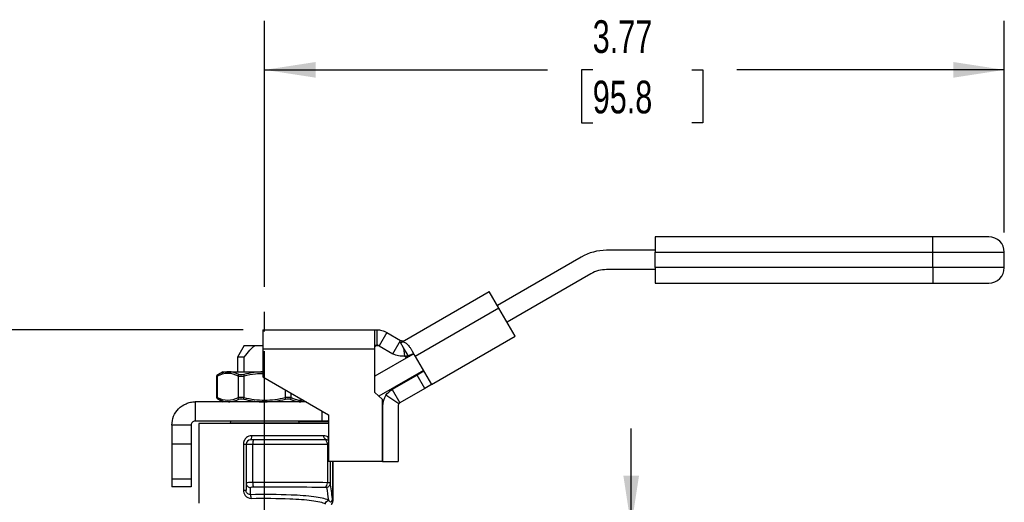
# Model space of a CAD drawing. Header units: inches. Extents: x 0.5 to 21.5, y 0.5 to 16.5.
# Tile 11 of 17: x 4.2 to 9.2, y 9.3 to 11.7. Entities that reach past the tile are written whole.
import ezdxf

# ---------------------------------------------------------------- set-up
doc = ezdxf.new("R2010")
doc.units = ezdxf.units.IN
doc.header["$LTSCALE"] = 2
doc.header["$MEASUREMENT"] = 0
doc.linetypes.add('SLD-Center', pattern=[0.75, 0.6, -0.05, 0.05, -0.05])
doc.linetypes.add('SLD-Solid', pattern=[0])
doc.layers.add('CENTER', color=40, linetype='SLD-Center')
doc.layers.add('DIMENSIONS', color=140, linetype='SLD-Solid', lineweight=25)
doc.styles.add('SLDTEXTSTYLE0', font='TXT', dxfattribs={"width": 0.7})
doc.dimstyles.new('SLDDIMSTYLE0', dxfattribs={"dimtxt": 0.169922, "dimasz": 0.26, "dimexe": 0, "dimexo": 0.0625, "dimgap": 0.04248, "dimtad": 0, "dimtih": 1, "dimtoh": 1, "dimrnd": 1e-09, "dimzin": 12, "dimdsep": 46, "dimtxsty": 'SLDTEXTSTYLE0', "dimsah": 1, "dimcen": 0.09, "dimadec": 0, "dimazin": 3, "dimtfac": 1, "dimtmove": 0, "dimatfit": 0, "dimfxl": 0, "dimfrac": 2, "dimtolj": 1, "dimtzin": 12, "dimarcsym": 0})
doc.dimstyles.new('SLDDIMSTYLE1', dxfattribs={"dimtxt": 0.169922, "dimasz": 0.26, "dimexe": 0, "dimexo": 0.0625, "dimgap": 0.04248, "dimtad": 0, "dimtih": 1, "dimtoh": 1, "dimrnd": 1e-09, "dimzin": 12, "dimdsep": 46, "dimtxsty": 'SLDTEXTSTYLE0', "dimsah": 1, "dimcen": 0.09, "dimadec": 0, "dimazin": 3, "dimtfac": 1, "dimtofl": 0, "dimtmove": 0, "dimatfit": 3, "dimfxl": 0, "dimfrac": 2, "dimtolj": 1, "dimtzin": 12, "dimarcsym": 0})

# ---------------------------------------------------------------- blocks, each defined once
blk = doc.blocks.new('_D_2')
at = {"layer": 'DIMENSIONS'}
for p, q in [((7.2928, 9.1488), (7.2928, 9.6488)), ((6.6391, 9.1488), (7.5428, 9.1488)), ((7.0404, 8.6382), (6.9833, 8.6382)), ((6.9833, 8.6382), (6.9833, 8.3682)), ((7.5453, 8.6382), (7.6024, 8.6382)), ((7.6024, 8.6382), (7.6024, 8.3682)), ((6.9833, 8.3682), (7.0404, 8.3682)), ((7.6024, 8.3682), (7.5453, 8.3682)), ((6.6391, 8.1055), (7.5428, 8.1055)), ((7.2928, 8.1055), (7.2928, 7.6055))]:
    blk.add_line(p, q, dxfattribs=at)
for points in [[(7.2928, 9.1488), (7.3328, 9.4088), (7.2528, 9.4088)], [(7.2928, 8.1055), (7.2528, 7.8455), (7.3328, 7.8455)]]:
    blk.add_solid(points, dxfattribs=at)
at = {"layer": 'DIMENSIONS', "char_height": 0.16667, "attachment_point": 1, "style": 'SLDTEXTSTYLE0'}
for s, insert in [('1.04', (7.0404, 8.8911)), ('26.5', (7.0404, 8.583))]:
    blk.add_mtext(s, dxfattribs=dict(at, insert=insert))
blk = doc.blocks.new('_D_3')
at = {"layer": 'DIMENSIONS'}
for p, q in [((5.424, 10.3709), (5.424, 11.728)), ((9.1947, 10.6478), (9.1947, 11.728)), ((5.424, 11.478), (6.8665, 11.478)), ((7.0967, 11.478), (7.0397, 11.478)), ((7.0397, 11.478), (7.0397, 11.2079)), ((7.6017, 11.478), (7.6587, 11.478)), ((7.6587, 11.478), (7.6587, 11.2079)), ((9.1947, 11.478), (7.8319, 11.478)), ((7.0397, 11.2079), (7.0967, 11.2079)), ((7.6587, 11.2079), (7.6017, 11.2079))]:
    blk.add_line(p, q, dxfattribs=at)
for points in [[(5.424, 11.478), (5.684, 11.438), (5.684, 11.518)], [(9.1947, 11.478), (8.9347, 11.518), (8.9347, 11.438)]]:
    blk.add_solid(points, dxfattribs=at)
at = {"layer": 'DIMENSIONS', "char_height": 0.16667, "attachment_point": 1, "style": 'SLDTEXTSTYLE0'}
for s, insert in [('3.77', (7.0967, 11.7309)), ('95.8', (7.0967, 11.4228))]:
    blk.add_mtext(s, dxfattribs=dict(at, insert=insert))
blk = doc.blocks.new('_D_4')
at = {"layer": 'DIMENSIONS'}
for p, q in [((5.3155, 10.1522), (3.0244, 10.1522)), ((3.2744, 10.1522), (3.2744, 9.2709)), ((3.022, 8.9628), (2.9649, 8.9628)), ((2.9649, 8.9628), (2.9649, 8.6927)), ((3.5269, 8.9628), (3.584, 8.9628)), ((3.584, 8.9628), (3.584, 8.6927)), ((2.9649, 8.6927), (3.022, 8.6927)), ((3.584, 8.6927), (3.5269, 8.6927)), ((3.2744, 7.8437), (3.2744, 8.6547)), ((4.2026, 7.8437), (3.0244, 7.8437)), ((5.1469, 7.8437), (4.3226, 7.8437))]:
    blk.add_line(p, q, dxfattribs=at)
for points in [[(3.2744, 10.1522), (3.2344, 9.8922), (3.3144, 9.8922)], [(3.2744, 7.8437), (3.3144, 8.1037), (3.2344, 8.1037)]]:
    blk.add_solid(points, dxfattribs=at)
at = {"layer": 'DIMENSIONS', "char_height": 0.16667, "attachment_point": 1, "style": 'SLDTEXTSTYLE0'}
for s, insert in [('2.31', (3.022, 9.2157)), ('58.6', (3.022, 8.9076))]:
    blk.add_mtext(s, dxfattribs=dict(at, insert=insert))

msp = doc.modelspace()

# ---------------------------------------------------------------- linework, layer by layer
for p, q in [((8.8305, 10.6265), (7.4152, 10.6265)), ((7.4152, 10.6265), (7.4152, 10.5478)), ((8.8305, 10.5478), (8.8305, 10.6265)), ((9.116, 10.6265), (8.8305, 10.6265)), ((7.4152, 10.5576), (7.1664, 10.5576)), ((7.4152, 10.5478), (8.8305, 10.5478)), ((7.4152, 10.4691), (7.4152, 10.5478)), ((8.8305, 10.4691), (8.8305, 10.5478)), ((8.8305, 10.5478), (9.1947, 10.5478)), ((9.1947, 10.4691), (9.1947, 10.5478)), ((7.0384, 10.5234), (6.6107, 10.2764)), ((7.4152, 10.4592), (7.1664, 10.4592)), ((8.8305, 10.4691), (7.4152, 10.4691)), ((7.4152, 10.4691), (7.4152, 10.3903)), ((8.8305, 10.4691), (8.8305, 10.3903)), ((9.1947, 10.4691), (8.8305, 10.4691)), ((7.0876, 10.4381), (6.6599, 10.1912)), ((7.4152, 10.3903), (8.8305, 10.3903)), ((8.8305, 10.3903), (9.116, 10.3903)), ((6.137, 10.0984), (6.5693, 10.348)), ((6.6186, 10.2628), (6.5693, 10.348)), ((6.6186, 10.2628), (6.1924, 10.0167)), ((6.7016, 10.119), (6.6186, 10.2628)), ((5.4155, 10.1522), (5.9864, 10.1522)), ((5.4155, 10.1522), (5.4155, 10.0538)), ((5.9864, 10.0538), (5.9864, 10.1522)), ((5.9864, 10.1522), (5.9978, 10.1522)), ((5.9978, 10.0734), (5.9978, 10.1522)), ((6.047, 10.139), (6.0076, 10.0708)), ((6.0106, 10.1513), (6.0106, 10.1522)), ((6.047, 10.139), (6.1173, 10.0984)), ((6.0779, 10.0302), (6.1173, 10.0984)), ((6.1171, 10.0869), (6.1293, 10.094)), ((6.1291, 10.0958), (6.1293, 10.094)), ((6.1293, 10.094), (6.137, 10.0984)), ((6.2754, 9.8729), (6.7016, 10.119)), ((5.3203, 10.072), (5.2862, 10.013)), ((5.3203, 10.072), (5.3735, 10.072)), ((5.3735, 10.072), (5.4155, 10.072)), ((5.9864, 10.0538), (5.4155, 10.0538)), ((5.4155, 10.0538), (5.4155, 9.9117)), ((5.9864, 10.0734), (5.9978, 10.0734)), ((5.9864, 9.8325), (5.9864, 10.0538)), ((6.0076, 10.0708), (6.0779, 10.0302)), ((6.1328, 10.0597), (6.1171, 10.0869)), ((6.1551, 10.0211), (6.1328, 10.0597)), ((6.1328, 10.0597), (6.1371, 10.0175)), ((6.1771, 10.0431), (6.1924, 10.0167)), ((5.2862, 10.013), (5.2862, 9.9382)), ((5.3202, 10.013), (5.2862, 10.013)), ((5.3202, 9.9382), (5.3202, 10.013)), ((6.1811, 10.0284), (5.9864, 9.916)), ((6.1397, 10.0178), (6.1435, 10.0112)), ((6.1435, 10.0112), (6.1565, 10.0187)), ((6.1565, 10.0187), (6.1551, 10.0211)), ((6.1924, 10.0167), (6.2754, 9.8729)), ((5.2114, 9.9382), (5.1833, 9.9219)), ((5.2114, 9.9382), (5.2399, 9.9382)), ((5.2399, 9.9382), (5.4155, 9.9382)), ((6.2337, 9.9451), (6.0069, 9.8141)), ((6.236, 9.9411), (6.2019, 9.9215)), ((5.1795, 9.9152), (5.1795, 9.8076)), ((5.1842, 9.8057), (5.1842, 9.9171)), ((5.2888, 9.9171), (5.2888, 9.8057)), ((5.3195, 9.8057), (5.3195, 9.9171)), ((5.4155, 9.9117), (5.7502, 9.7185)), ((6.2019, 9.9215), (6.0748, 9.8481)), ((6.2413, 9.8533), (6.2019, 9.9215)), ((6.2167, 9.9353), (6.2189, 9.9313)), ((5.5286, 9.8464), (5.5286, 9.8057)), ((6.0748, 9.8481), (6.1142, 9.7799)), ((6.2413, 9.8533), (6.1142, 9.7799)), ((6.2754, 9.8729), (6.2413, 9.8533)), ((5.1833, 9.8009), (5.2114, 9.7846)), ((5.5593, 9.8057), (5.5593, 9.8287)), ((5.6082, 9.7847), (5.6303, 9.7877)), ((6.0236, 9.7991), (5.9864, 9.8325)), ((6.0236, 9.7991), (6.0236, 9.4823)), ((6.1077, 9.7739), (6.0426, 9.8181)), ((5.0697, 9.7846), (5.0697, 9.6862)), ((5.6356, 9.7846), (5.0697, 9.7846)), ((5.7168, 9.6862), (5.7168, 9.7378)), ((6.0256, 9.7628), (6.0256, 9.4803)), ((6.1043, 9.7628), (6.1043, 9.4803)), ((5.7502, 9.7185), (5.7502, 9.4823)), ((5.05, 9.6665), (4.9516, 9.6665)), ((4.9516, 9.6665), (4.9516, 9.5682)), ((5.05, 9.6665), (5.05, 9.5682)), ((5.7168, 9.6862), (5.0697, 9.6862)), ((5.0894, 9.6744), (5.0894, 9.2688)), ((5.7502, 9.6744), (5.0894, 9.6744)), ((5.2479, 9.6783), (5.2479, 9.6744)), ((5.2479, 9.6783), (5.6002, 9.6783)), ((5.7502, 9.6823), (5.5992, 9.6823)), ((5.6002, 9.6744), (5.6002, 9.6783)), ((5.7168, 9.6862), (5.7502, 9.6862)), ((5.3671, 9.5917), (5.3532, 9.5917)), ((5.7255, 9.6114), (5.3571, 9.6114)), ((5.7298, 9.5917), (5.3671, 9.5917)), ((5.7357, 9.5917), (5.7298, 9.5917)), ((5.7432, 9.5917), (5.7357, 9.5917)), ((5.7432, 9.5917), (5.7502, 9.5903)), ((5.7502, 9.6045), (5.7466, 9.6064)), ((5.05, 9.5682), (4.9516, 9.5682)), ((4.9516, 9.5682), (4.9516, 9.3911)), ((5.05, 9.5682), (5.05, 9.3911)), ((5.3162, 9.5681), (5.3162, 9.334)), ((5.3296, 9.5681), (5.3296, 9.3699)), ((5.3296, 9.5681), (5.3643, 9.5681)), ((5.3643, 9.3736), (5.3643, 9.5681)), ((5.3643, 9.5681), (5.7446, 9.5681)), ((5.7446, 9.5681), (5.7446, 9.3724)), ((5.7446, 9.5681), (5.7502, 9.5681)), ((5.7502, 9.4823), (6.0236, 9.4823)), ((5.7593, 9.3705), (5.7593, 9.4823)), ((5.7717, 9.4823), (5.7717, 9.2778)), ((5.7718, 9.2777), (5.7718, 9.4823)), ((6.0256, 9.4803), (6.1043, 9.4803)), ((5.05, 9.3911), (4.9516, 9.3911)), ((4.9516, 9.3911), (4.9516, 9.3517)), ((5.05, 9.3911), (5.05, 9.3517)), ((5.05, 9.3517), (4.9516, 9.3517)), ((5.3296, 9.3699), (5.3296, 9.334)), ((5.3523, 9.3113), (5.3523, 9.3471)), ((5.7715, 9.2775), (5.7717, 9.2778))]:
    msp.add_line(p, q)
at = {"flags": 128}
for points in [[(5.7446, 9.5681), (5.7443, 9.5727), (5.7435, 9.5772), (5.7421, 9.5812), (5.7403, 9.5848), (5.738, 9.5878), (5.7355, 9.5899), (5.7327, 9.5913), (5.7298, 9.5917)], [(5.7717, 9.2778), (5.7707, 9.2853), (5.77, 9.2911)]]:
    msp.add_lwpolyline(points, dxfattribs=at)
for centre, radius, start, end in [((9.116, 10.5478), 0.0787, 0, 90), ((7.1664, 10.3017), 0.2559, 90, 120), ((7.1664, 10.3017), 0.1575, 90, 120), ((9.116, 10.4691), 0.0787, 270, 0), ((6.1272, 10.1154), 0.0197, 275.7828, 300), ((6.1272, 10.1154), 0.0984, 275.7828, 286.5077), ((6.124, 9.7628), 0.0984, 145.8481, 180), ((6.124, 9.7628), 0.0197, 145.8481, 180), ((5.2557, 9.6783), 0.00787, 90, 180), ((5.5923, 9.6783), 0.00787, 0, 90), ((5.3532, 9.5681), 0.0236, 90, 180), ((5.417, 9.5739), 0.053, 160.3819, 186.3092), ((5.7357, 9.5681), 0.0236, 52.155, 89.9977)]:
    msp.add_arc(centre, radius, start, end)
for points, knots in [([(5.9978, 10.1522), (6.0049, 10.1522), (6.0131, 10.1514), (6.0301, 10.1471), (6.0387, 10.1437), (6.047, 10.139)], [0, 0, 0, 0, 0.5, 0.5, 1, 1, 1, 1]), ([(6.1171, 10.0869), (6.1219, 10.0897), (6.1265, 10.0908), (6.136, 10.0896), (6.1408, 10.0872), (6.1484, 10.0812), (6.151, 10.0788), (6.1562, 10.0734), (6.1588, 10.0703), (6.1641, 10.0634), (6.1667, 10.0597), (6.172, 10.0517), (6.1746, 10.0475), (6.1771, 10.0431)], [0, 0, 0, 0, 0.25, 0.25, 0.5, 0.5, 0.625, 0.625, 0.75, 0.75, 0.875, 0.875, 1, 1, 1, 1]), ([(6.1173, 10.0984), (6.1199, 10.0969), (6.1221, 10.0963), (6.126, 10.0957), (6.1277, 10.0957), (6.1291, 10.0958)], [0, 0, 0, 0, 0.5, 0.5, 1, 1, 1, 1]), ([(5.3202, 10.013), (5.3306, 10.0266), (5.34, 10.038), (5.3575, 10.0574), (5.3657, 10.0654), (5.3735, 10.072)], [0, 0, 0, 0, 0.5, 0.5, 1, 1, 1, 1]), ([(5.9864, 10.0631), (5.9865, 10.0639), (5.9866, 10.0657), (5.9881, 10.0683), (5.9917, 10.0711), (5.9967, 10.0727), (6.0008, 10.0728), (6.0022, 10.0729)], [0, 0, 0, 0, 0.1154905, 0.2480213, 0.4585697, 0.8118103, 1, 1, 1, 1]), ([(6.0076, 10.0708), (6.0054, 10.0721), (6.0034, 10.0727), (6.0002, 10.0734), (5.9988, 10.0734), (5.9978, 10.0734)], [0, 0, 0, 0, 0.5, 0.5, 1, 1, 1, 1]), ([(6.1371, 10.0175), (6.1274, 10.0165), (6.1173, 10.017), (6.097, 10.0212), (6.0872, 10.0248), (6.0779, 10.0302)], [0, 0, 0, 0, 0.5, 0.5, 1, 1, 1, 1]), ([(6.1435, 10.0112), (6.1489, 10.0144), (6.1558, 10.0185), (6.1625, 10.0185), (6.1639, 10.0184)], [0, 0, 0, 0, 0.785642, 1, 1, 1, 1]), ([(6.1893, 10.022), (6.1877, 10.0248), (6.1849, 10.0264), (6.1793, 10.0275), (6.1764, 10.0272), (6.1677, 10.0249), (6.1621, 10.022), (6.1565, 10.0187)], [0, 0, 0, 0, 0.25, 0.25, 0.5, 0.5, 1, 1, 1, 1]), ([(5.2399, 9.9382), (5.2374, 9.9382), (5.2194, 9.9376), (5.2018, 9.9315), (5.1871, 9.9239)], [0.2684801, 0.2684801, 0.2684801, 0.2684801, 0.3069427, 0.5371497, 0.5371497, 0.5371497, 0.5371497]), ([(5.1834, 9.922), (5.1829, 9.9216), (5.1817, 9.9208), (5.1805, 9.9192), (5.1797, 9.9173), (5.1796, 9.9159), (5.1795, 9.9152)], [0, 0, 0, 0, 0.249979, 0.499941, 0.749858, 1, 1, 1, 1]), ([(5.1795, 9.9152), (5.1797, 9.9153), (5.1801, 9.9155), (5.1829, 9.9165), (5.1842, 9.9171)], [0, 0, 0, 0, 0.4937888, 1, 1, 1, 1]), ([(5.1871, 9.9239), (5.1861, 9.9234), (5.184, 9.9223), (5.1836, 9.9221), (5.1834, 9.922)], [0, 0, 0, 0, 0.499171, 1, 1, 1, 1]), ([(5.1871, 9.9239), (5.1859, 9.9232), (5.1843, 9.9211), (5.1841, 9.9183), (5.1842, 9.9171)], [0, 0, 0, 0, 0.571429, 1, 1, 1, 1]), ([(5.1842, 9.9171), (5.2013, 9.9259), (5.2189, 9.9315), (5.2541, 9.9312), (5.2717, 9.9259), (5.2888, 9.9171)], [0, 0, 0, 0, 0.5, 0.5, 1, 1, 1, 1]), ([(5.2934, 9.9239), (5.2921, 9.9232), (5.2899, 9.9211), (5.289, 9.9183), (5.2888, 9.9171)], [0, 0, 0, 0, 0.571429, 1, 1, 1, 1]), ([(5.4155, 9.9376), (5.4008, 9.937), (5.3677, 9.9357), (5.3355, 9.9281), (5.3177, 9.9239)], [0, 0, 0, 0, 0.446948, 1, 1, 1, 1]), ([(5.3177, 9.9239), (5.3179, 9.9232), (5.3184, 9.9211), (5.3192, 9.9183), (5.3195, 9.9171)], [0, 0, 0, 0, 0.571429, 1, 1, 1, 1]), ([(5.3195, 9.9171), (5.3388, 9.9217), (5.3704, 9.9292), (5.4029, 9.9299), (5.4155, 9.9301)], [0, 0, 0, 0, 0.609611, 1, 1, 1, 1]), ([(5.1842, 9.8057), (5.1829, 9.8063), (5.1804, 9.8073), (5.1791, 9.8078), (5.1795, 9.8076), (5.1795, 9.8076)], [0, 0, 0, 0, 0.5060992, 0.9997621, 1, 1, 1, 1]), ([(5.1795, 9.8076), (5.1796, 9.807), (5.1797, 9.8056), (5.1805, 9.8037), (5.1817, 9.802), (5.1829, 9.8012), (5.1834, 9.8008)], [0, 0, 0, 0, 0.250142, 0.500059, 0.750021, 1, 1, 1, 1]), ([(5.1834, 9.8008), (5.1834, 9.8008), (5.1831, 9.801), (5.1842, 9.8004), (5.1861, 9.7994), (5.1871, 9.7989)], [0, 0, 0, 0, 0.000231, 0.501051, 1, 1, 1, 1]), ([(5.1871, 9.7989), (5.1859, 9.7996), (5.1843, 9.8017), (5.1841, 9.8045), (5.1842, 9.8057)], [0, 0, 0, 0, 0.571429, 1, 1, 1, 1]), ([(5.2888, 9.8057), (5.2717, 9.7969), (5.2541, 9.7914), (5.2189, 9.7916), (5.2013, 9.7969), (5.1842, 9.8057)], [0, 0, 0, 0, 0.5, 0.5, 1, 1, 1, 1]), ([(5.2399, 9.7847), (5.2425, 9.7847), (5.2605, 9.7853), (5.2785, 9.7914), (5.2934, 9.7989)], [0.2684806, 0.2684806, 0.2684806, 0.2684806, 0.3069429, 0.53715, 0.53715, 0.53715, 0.53715]), ([(5.2934, 9.7989), (5.2921, 9.7996), (5.2899, 9.8017), (5.289, 9.8045), (5.2888, 9.8057)], [0, 0, 0, 0, 0.571429, 1, 1, 1, 1]), ([(5.3177, 9.7989), (5.3179, 9.7996), (5.3184, 9.8017), (5.3192, 9.8045), (5.3195, 9.8057)], [0, 0, 0, 0, 0.571429, 1, 1, 1, 1]), ([(5.3177, 9.7989), (5.3474, 9.7914), (5.3831, 9.7853), (5.4189, 9.7847), (5.424, 9.7847)], [0, 0, 0, 0, 0.2302072, 0.2684972, 0.2684972, 0.2684972, 0.2684972]), ([(5.5286, 9.8057), (5.4945, 9.7969), (5.4593, 9.7916), (5.3888, 9.7914), (5.3536, 9.7969), (5.3195, 9.8057)], [0, 0, 0, 0, 0.5, 0.5, 1, 1, 1, 1]), ([(5.5286, 9.8057), (5.5289, 9.8045), (5.5296, 9.8017), (5.5302, 9.7996), (5.5304, 9.7989)], [0, 0, 0, 0, 0.428571, 1, 1, 1, 1]), ([(5.5593, 9.8057), (5.5591, 9.8045), (5.5582, 9.8017), (5.556, 9.7996), (5.5546, 9.7989)], [0, 0, 0, 0, 0.428571, 1, 1, 1, 1]), ([(5.5546, 9.7989), (5.5696, 9.7914), (5.5876, 9.7853), (5.6056, 9.7847), (5.6082, 9.7847)], [0, 0, 0, 0, 0.2301883, 0.2686763, 0.2686763, 0.2686763, 0.2686763]), ([(5.6208, 9.7932), (5.6156, 9.7924), (5.6027, 9.7905), (5.582, 9.7954), (5.5668, 9.8023), (5.5593, 9.8057)], [0, 0, 0, 0, 0.2511716, 0.625335, 1, 1, 1, 1]), ([(4.9516, 9.6665), (4.9516, 9.6819), (4.9546, 9.6972), (4.9663, 9.7256), (4.9749, 9.7386), (4.9965, 9.7605), (5.0093, 9.7692), (5.0308, 9.7783), (5.0384, 9.7807), (5.0539, 9.7839), (5.0618, 9.7846), (5.0697, 9.7846)], [0, 0, 0, 0, 0.1173196, 0.1173196, 0.2345775, 0.2345775, 0.3518353, 0.3518353, 0.4122047, 0.4122047, 0.4725748, 0.4725748, 0.4725748, 0.4725748]), ([(6.1142, 9.7799), (6.1129, 9.7791), (6.1117, 9.7783), (6.1095, 9.7762), (6.1086, 9.7751), (6.1077, 9.7739)], [0, 0, 0, 0, 0.03013287, 0.03013287, 0.06026573, 0.06026573, 0.06026573, 0.06026573]), ([(5.7502, 9.6887), (5.7488, 9.6884), (5.7379, 9.6862), (5.7266, 9.6862), (5.7168, 9.6862)], [0, 0, 0, 0, 0.121657, 1, 1, 1, 1]), ([(5.0697, 9.6862), (5.0671, 9.6862), (5.0646, 9.6857), (5.0598, 9.6837), (5.0576, 9.6823), (5.0539, 9.6786), (5.0525, 9.6764), (5.0505, 9.6717), (5.05, 9.6691), (5.05, 9.6665)], [0, 0, 0, 0, 0.01992909, 0.01992909, 0.03984799, 0.03984799, 0.05976687, 0.05976687, 0.07956486, 0.07956486, 0.07956486, 0.07956486]), ([(5.3571, 9.6114), (5.348, 9.6114), (5.3329, 9.6059), (5.3191, 9.5878), (5.3162, 9.5747), (5.3162, 9.5681)], [0, 0, 0, 0, 0.0749792, 0.1249654, 0.1749516, 0.1749516, 0.1749516, 0.1749516]), ([(5.3571, 9.6114), (5.3571, 9.6063), (5.3567, 9.6011), (5.3552, 9.5939), (5.3542, 9.5917), (5.3532, 9.5917)], [0, 0, 0, 0, 0.5, 0.5, 1, 1, 1, 1]), ([(5.7432, 9.5917), (5.7386, 9.5917), (5.7339, 9.5939), (5.7274, 9.6011), (5.7255, 9.6063), (5.7255, 9.6114)], [0, 0, 0, 0, 0.5, 0.5, 1, 1, 1, 1]), ([(5.7466, 9.6064), (5.7467, 9.6046), (5.7469, 9.6011), (5.7483, 9.597), (5.7498, 9.5952), (5.7502, 9.5947)], [0, 0, 0, 0, 0.424559, 0.848786, 1, 1, 1, 1]), ([(5.3643, 9.3736), (5.3534, 9.3736), (5.3354, 9.3727), (5.3296, 9.3707), (5.3296, 9.3699)], [-0.05876943, -0.05876943, -0.05876943, -0.05876943, -0.0251869, 0, 0, 0, 0]), ([(5.3523, 9.3471), (5.3523, 9.3481), (5.3537, 9.3491), (5.3588, 9.3504), (5.3625, 9.3508), (5.3664, 9.3508)], [0, 0, 0, 0, 0.5, 0.5, 1, 1, 1, 1]), ([(5.7446, 9.3724), (5.6845, 9.3731), (5.5584, 9.3736), (5.4217, 9.3737), (5.3643, 9.3736)], [-0.9804449, -0.9804449, -0.9804449, -0.9804449, -0.4201907, 0, 0, 0, 0]), ([(5.3664, 9.3508), (5.4218, 9.3508), (5.5537, 9.3508), (5.6758, 9.3504), (5.7344, 9.35)], [-0.9804449, -0.9804449, -0.9804449, -0.9804449, -0.5602542, 0, 0, 0, 0]), ([(5.3162, 9.334), (5.3162, 9.3245), (5.3233, 9.3018), (5.3439, 9.2921), (5.3556, 9.2923)], [-0.1696145, -0.1696145, -0.1696145, -0.1696145, -0.0969226, 0, 0, 0, 0]), ([(5.3162, 9.334), (5.3201, 9.334), (5.3235, 9.334), (5.3282, 9.334), (5.3296, 9.334), (5.3296, 9.334)], [0, 0, 0, 0, 0.5, 0.5, 1, 1, 1, 1]), ([(5.3523, 9.3113), (5.3455, 9.3109), (5.3337, 9.3158), (5.3296, 9.3286), (5.3296, 9.334)], [-0.1696145, -0.1696145, -0.1696145, -0.1696145, -0.0726919, 0, 0, 0, 0]), ([(5.7493, 9.2833), (5.7325, 9.2912), (5.6813, 9.3025), (5.5433, 9.3117), (5.4207, 9.3126), (5.3523, 9.3113)], [0, 0, 0, 0, 0.358759, 0.717518, 1.255657, 1.255657, 1.255657, 1.255657]), ([(5.3556, 9.2923), (5.4209, 9.2935), (5.5378, 9.2927), (5.6697, 9.2836), (5.719, 9.2725), (5.7351, 9.2647)], [0, 0, 0, 0, 0.538139, 0.896898, 1.255657, 1.255657, 1.255657, 1.255657]), ([(5.7596, 9.2723), (5.7615, 9.2736), (5.7672, 9.2786), (5.7699, 9.286), (5.77, 9.2911)], [0.2838876, 0.2838876, 0.2838876, 0.2838876, 0.5, 1, 1, 1, 1]), ([(5.7643, 9.2605), (5.7661, 9.2625), (5.769, 9.2659), (5.7712, 9.272), (5.7715, 9.2757), (5.7716, 9.2776)], [0, 0, 0, 0, 0.419571, 0.697783, 1, 1, 1, 1])]:
    msp.add_open_spline(points, degree=3, knots=knots)
for points in [[(5.2934, 9.9239), (5.276, 9.9327), (5.2579, 9.9381), (5.2399, 9.9382)], [(5.2888, 9.9171), (5.2918, 9.9159), (5.3009, 9.9145), (5.3135, 9.9159), (5.3195, 9.9171)], [(5.3177, 9.9239), (5.313, 9.9227), (5.3031, 9.9213), (5.2958, 9.9227), (5.2934, 9.9239)], [(6.0426, 9.8181), (6.0509, 9.8303), (6.062, 9.8407), (6.0748, 9.8481)], [(5.1871, 9.7989), (5.2042, 9.7901), (5.222, 9.7848), (5.2399, 9.7847)], [(5.3195, 9.8057), (5.3135, 9.807), (5.3009, 9.8083), (5.2918, 9.807), (5.2888, 9.8057)], [(5.2934, 9.7989), (5.2958, 9.8001), (5.3031, 9.8015), (5.313, 9.8001), (5.3177, 9.7989)], [(5.424, 9.7847), (5.4599, 9.7848), (5.4958, 9.7901), (5.5304, 9.7989)], [(5.5593, 9.8057), (5.5563, 9.807), (5.5472, 9.8083), (5.5346, 9.807), (5.5286, 9.8057)], [(5.5304, 9.7989), (5.5351, 9.8001), (5.545, 9.8015), (5.5522, 9.8001), (5.5546, 9.7989)], [(5.7466, 9.6064), (5.7413, 9.609), (5.7342, 9.6114), (5.7255, 9.6114)], [(5.3162, 9.5681), (5.3201, 9.5681), (5.3269, 9.5681), (5.3296, 9.5681), (5.3296, 9.5681)], [(5.3296, 9.3699), (5.3296, 9.3641), (5.3344, 9.3524), (5.3463, 9.3473), (5.3523, 9.3471)], [(5.3643, 9.3736), (5.3643, 9.3685), (5.3648, 9.3582), (5.3658, 9.3521), (5.3664, 9.3508)], [(5.7344, 9.35), (5.7373, 9.3516), (5.7425, 9.3577), (5.7446, 9.3675), (5.7446, 9.3724)], [(5.7344, 9.35), (5.738, 9.35), (5.7402, 9.3493), (5.7404, 9.3481)], [(5.7404, 9.3481), (5.7457, 9.3492), (5.7554, 9.355), (5.7593, 9.3653), (5.7593, 9.3705)], [(5.7404, 9.3481), (5.7434, 9.3265), (5.7463, 9.3049), (5.7493, 9.2833)], [(5.7593, 9.3705), (5.7589, 9.3717), (5.7535, 9.3724), (5.7446, 9.3724)], [(5.77, 9.2911), (5.7664, 9.3175), (5.7629, 9.344), (5.7593, 9.3705)], [(5.3556, 9.2923), (5.3555, 9.2966), (5.3548, 9.3051), (5.3532, 9.3102), (5.3523, 9.3113)], [(5.7351, 9.2647), (5.7354, 9.2688), (5.7385, 9.2771), (5.7455, 9.2821), (5.7493, 9.2833)], [(5.7596, 9.2723), (5.757, 9.276), (5.7536, 9.2793), (5.7493, 9.2833)], [(5.7642, 9.2613), (5.7689, 9.2656), (5.7717, 9.2717), (5.7717, 9.2778)]]:
    msp.add_open_spline(points, degree=3)
at = {"layer": 'CENTER'}
msp.add_line((5.424, 7.3437), (5.424, 10.2709), dxfattribs=at)

# ---------------------------------------------------------------- dimensions: what is measured, and where the dimension line sits
at = {"layer": 'DIMENSIONS'}
dim = msp.add_linear_dim(base=(9.1947, 11.478), p1=(5.424, 10.2709), p2=(9.1947, 10.5478), dimstyle='SLDDIMSTYLE1', dxfattribs=at)
dim.commit()
dim.dimension.update_dxf_attribs({"geometry": '_D_3', "text_midpoint": (7.3492, 11.478), "dimtype": 160})
for base, p1, p2, dimstyle, picture, middle in [((3.2744, 10.1522), (5.2469, 7.8437), (5.4155, 10.1522), 'SLDDIMSTYLE1', '_D_4', (3.2744, 8.9628)), ((7.2928, 8.1055), (6.5391, 9.1488), (6.5391, 8.1055), 'SLDDIMSTYLE0', '_D_2', (7.2928, 8.6382))]:
    dim = msp.add_linear_dim(base=base, p1=p1, p2=p2, angle=90, dimstyle=dimstyle, dxfattribs=at)
    dim.commit()
    dim.dimension.update_dxf_attribs({"geometry": picture, "text_midpoint": middle, "dimtype": 160})

doc.saveas('drawing.dxf')
